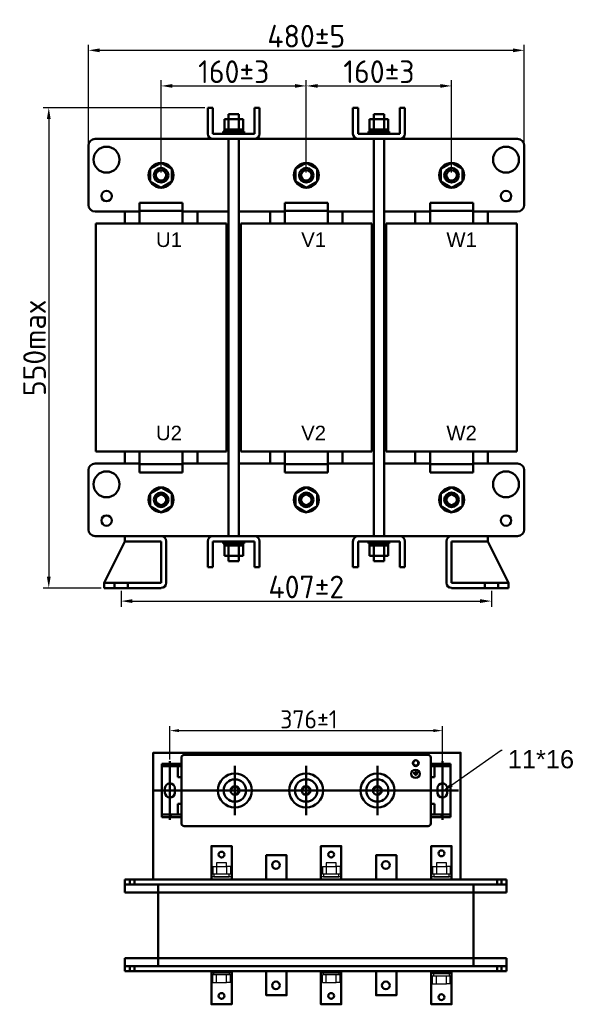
# Model space of a CAD drawing. Header units: millimetres. Extents: x -741 to 1059, y -53 to 1033.
# Tile 1 of 3: x -741 to -130, y -53 to 1033. Entities that reach past the tile are written whole.
import ezdxf
from ezdxf import colors
from ezdxf.entities.mleader import LeaderData, LeaderLine
from ezdxf.math import Vec2, Vec3

# ---------------------------------------------------------------- set-up
doc = ezdxf.new("R2010")
doc.units = ezdxf.units.MM
doc.layers.get('0').update_dxf_attribs({"lineweight": 50})
doc.styles.add('GOST-2.304_Type-B', font='GOST Common.ttf')
doc.styles.get("Standard").update_dxf_attribs({"font": 'arial.ttf'})
doc.dimstyles.new('ISO-25', dxfattribs={"dimtxt": 5, "dimasz": 2.5, "dimexe": 1.25, "dimexo": 0.625, "dimtad": 1, "dimtoh": 1, "dimdec": 0, "dimtxsty": 'GOST-2.304_Type-B', "dimcen": 2.5, "dimadec": 0, "dimazin": 0, "dimtfac": 1, "dimtdec": 0, "dimtmove": 0, "dimatfit": 3, "dimfxl": 1, "dimarcsym": 0})

# ---------------------------------------------------------------- blocks, each defined once
blk = doc.blocks.new('*D8')
at = {"color": 0, "lineweight": -2}
for p, q in [((-575.6, 216.8), (-575.6, 253.7)), ((-275.1, 210.6), (-275.1, 253.7)), ((-565.6, 248.7), (-285.1, 248.7))]:
    blk.add_line(p, q, dxfattribs=at)
at = {"color": 0}
for points in [[(-565.6, 250.4), (-565.6, 247.1), (-575.6, 248.7)], [(-285.1, 250.4), (-285.1, 247.1), (-275.1, 248.7)]]:
    blk.add_solid(points, dxfattribs=at)
at = {"layer": 'Defpoints', "color": 0}
for p in [(-275.1, 248.7), (-575.6, 214.3), (-275.1, 208.1)]:
    blk.add_point(p, dxfattribs=at)
at = {"color": 0, "insert": (-422.4, 261.2), "char_height": 20, "attachment_point": 5, "style": 'GOST-2.304_Type-B'}
blk.add_mtext('376±1', dxfattribs=at)
blk = doc.blocks.new('*D26')
at = {"color": 0, "lineweight": -2, "transparency": 16777216}
for p, q in [((-537, 935.7), (-715.4, 935.7)), ((-709.1, 923.2), (-709.1, 418.5)), ((-651.4, 406), (-715.4, 406))]:
    blk.add_line(p, q, dxfattribs=at)
at = {"color": 0, "transparency": 16777216}
for points in [[(-711.2, 923.2), (-707, 923.2), (-709.1, 935.7)], [(-711.2, 418.5), (-707, 418.5), (-709.1, 406)]]:
    blk.add_solid(points, dxfattribs=at)
at = {"layer": 'Defpoints', "color": 0, "transparency": 16777216}
for p in [(-533.8, 935.7), (-709.1, 406), (-648.2, 406)]:
    blk.add_point(p, dxfattribs=at)
at = {"color": 0, "transparency": 16777216, "insert": (-724.8, 670.9), "char_height": 25, "attachment_point": 5, "rotation": 90, "style": 'GOST-2.304_Type-B'}
blk.add_mtext('550max', dxfattribs=at)
blk = doc.blocks.new('*D24')
at = {"color": 0, "lineweight": -2, "transparency": 16777216}
for p, q in [((-585.3, 864.4), (-585.3, 966.1)), ((-572.8, 959.8), (-437.7, 959.8)), ((-425.2, 864.4), (-425.2, 966.1))]:
    blk.add_line(p, q, dxfattribs=at)
at = {"color": 0, "transparency": 16777216}
for points in [[(-572.8, 961.9), (-572.8, 957.8), (-585.3, 959.8)], [(-437.7, 961.9), (-437.7, 957.8), (-425.2, 959.8)]]:
    blk.add_solid(points, dxfattribs=at)
at = {"layer": 'Defpoints', "color": 0, "transparency": 16777216}
for p in [(-425.2, 959.8), (-585.3, 861.3), (-425.2, 861.3)]:
    blk.add_point(p, dxfattribs=at)
at = {"color": 0, "transparency": 16777216, "insert": (-505.2, 975.5), "char_height": 25, "attachment_point": 5, "style": 'GOST-2.304_Type-B'}
blk.add_mtext('160%%P3', dxfattribs=at)
blk = doc.blocks.new('*D25')
at = {"color": 0, "lineweight": -2, "transparency": 16777216}
for p, q in [((-425.2, 864.4), (-425.2, 966.1)), ((-412.7, 959.8), (-277.5, 959.8)), ((-265, 864.4), (-265, 966.1))]:
    blk.add_line(p, q, dxfattribs=at)
at = {"color": 0, "transparency": 16777216}
for points in [[(-412.7, 961.9), (-412.7, 957.8), (-425.2, 959.8)], [(-277.5, 961.9), (-277.5, 957.8), (-265, 959.8)]]:
    blk.add_solid(points, dxfattribs=at)
at = {"layer": 'Defpoints', "color": 0, "transparency": 16777216}
for p in [(-265, 959.8), (-425.2, 861.3), (-265, 861.3)]:
    blk.add_point(p, dxfattribs=at)
at = {"color": 0, "transparency": 16777216, "insert": (-345.1, 975.5), "char_height": 25, "attachment_point": 5, "style": 'GOST-2.304_Type-B'}
blk.add_mtext('160%%P3', dxfattribs=at)
blk = doc.blocks.new('*D27')
at = {"color": 0, "lineweight": -2, "transparency": 16777216}
for p, q in [((-629.4, 402.9), (-629.4, 385.4)), ((-221, 402.9), (-221, 385.4)), ((-616.9, 391.6), (-233.5, 391.6))]:
    blk.add_line(p, q, dxfattribs=at)
at = {"color": 0, "transparency": 16777216}
for points in [[(-616.9, 393.7), (-616.9, 389.5), (-629.4, 391.6)], [(-233.5, 393.7), (-233.5, 389.5), (-221, 391.6)]]:
    blk.add_solid(points, dxfattribs=at)
at = {"layer": 'Defpoints', "color": 0, "transparency": 16777216}
for p in [(-629.4, 406), (-221, 406), (-221, 391.6)]:
    blk.add_point(p, dxfattribs=at)
at = {"color": 0, "transparency": 16777216, "insert": (-425.2, 407.2), "char_height": 25, "attachment_point": 5, "style": 'GOST-2.304_Type-B'}
blk.add_mtext('407%%P2', dxfattribs=at)
blk = doc.blocks.new('*D23')
at = {"color": 0, "lineweight": -2, "transparency": 16777216}
for p, q in [((-665.4, 897.1), (-665.4, 1005.3)), ((-184.9, 897.1), (-184.9, 1005.3)), ((-652.9, 999.1), (-197.4, 999.1))]:
    blk.add_line(p, q, dxfattribs=at)
at = {"color": 0, "transparency": 16777216}
for points in [[(-652.9, 1001.2), (-652.9, 997), (-665.4, 999.1)], [(-197.4, 1001.2), (-197.4, 997), (-184.9, 999.1)]]:
    blk.add_solid(points, dxfattribs=at)
at = {"layer": 'Defpoints', "color": 0, "transparency": 16777216}
for p in [(-184.9, 999.1), (-665.4, 894), (-184.9, 894)]:
    blk.add_point(p, dxfattribs=at)
at = {"color": 0, "transparency": 16777216, "insert": (-425.2, 1014.7), "char_height": 25, "attachment_point": 5, "style": 'GOST-2.304_Type-B'}
blk.add_mtext('480%%P5', dxfattribs=at)

msp = doc.modelspace()

# ---------------------------------------------------------------- hatches: boundary and pattern name
h = msp.add_hatch(color=256)
h.set_gradient(color1=(250, 250, 255), one_color=1, tint=1)
edge = h.paths.add_edge_path()
edge.add_line((-304.8, 198.8), (-303.8, 198.8))
edge.add_arc((-303.8, 199.2), 0.33, -90, 0)
edge.add_arc((-303.8, 199.2), 0.33, 0, 90)
edge.add_line((-303.8, 199.5), (-304.8, 199.5))
edge.add_line((-304.8, 199.5), (-305.8, 199.5))
edge.add_arc((-305.8, 199.2), 0.33, 90, 180)
edge.add_arc((-305.8, 199.2), 0.33, 180, 270)
edge.add_line((-305.8, 198.8), (-304.8, 198.8))
edge = h.paths.add_edge_path()
edge.add_line((-305.1, 203.9), (-305.1, 202.5))
edge.add_line((-305.1, 202.5), (-307.3, 202.5))
edge.add_arc((-307.3, 202.2), 0.33, 90, 180)
edge.add_line((-307.6, 202.2), (-307.6, 202.2))
edge.add_arc((-307.3, 202.2), 0.33, -180, -90)
edge.add_line((-307.3, 201.8), (-304.8, 201.8))
edge.add_line((-304.8, 201.8), (-302.4, 201.8))
edge.add_arc((-302.4, 202.2), 0.33, -90, 0)
edge.add_line((-302, 202.2), (-302, 202.2))
edge.add_arc((-302.4, 202.2), 0.33, 0, 90)
edge.add_line((-302.4, 202.5), (-304.5, 202.5))
edge.add_line((-304.5, 202.5), (-304.5, 203.9))
edge.add_arc((-304.8, 203.9), 0.33, 0, 90)
edge.add_arc((-304.8, 203.9), 0.33, 90, 180)
edge = h.paths.add_edge_path()
edge.add_arc((-306.5, 200.7), 0.33, 90, 180)
edge.add_arc((-306.5, 200.7), 0.33, -180, -90)
edge.add_line((-306.5, 200.3), (-304.8, 200.3))
edge.add_line((-304.8, 200.3), (-303.1, 200.3))
edge.add_arc((-303.1, 200.7), 0.33, -90, 0)
edge.add_arc((-303.1, 200.7), 0.33, 0, 90)
edge.add_line((-303.1, 201), (-304.8, 201))
edge.add_line((-304.8, 201), (-306.5, 201))

# ---------------------------------------------------------------- linework, layer by layer
for p, q in [((-533.8, 907.1), (-533.8, 935.7)), ((-533.8, 935.7), (-528.1, 935.7)), ((-528.1, 935.7), (-528.1, 907.1)), ((-482.4, 907.1), (-482.4, 935.7)), ((-482.4, 935.7), (-476.6, 935.7)), ((-476.6, 935.7), (-476.6, 907.1)), ((-373.7, 907.1), (-373.7, 935.7)), ((-373.7, 935.7), (-368, 935.7)), ((-368, 935.7), (-368, 907.1)), ((-322.2, 907.1), (-322.2, 935.7)), ((-322.2, 935.7), (-316.5, 935.7)), ((-316.5, 935.7), (-316.5, 907.1)), ((-511, 923.1), (-511, 928.8)), ((-511, 928.8), (-499.5, 928.8)), ((-499.5, 928.8), (-499.5, 923.1)), ((-350.8, 923.1), (-350.8, 928.8)), ((-350.8, 928.8), (-339.4, 928.8)), ((-339.4, 928.8), (-339.4, 923.1)), ((-515.5, 911.7), (-515.5, 923.1)), ((-515.5, 923.1), (-494.9, 923.1)), ((-511, 911.7), (-511, 923.1)), ((-499.5, 923.1), (-499.5, 911.7)), ((-494.9, 923.1), (-494.9, 911.7)), ((-355.4, 911.7), (-355.4, 923.1)), ((-355.4, 923.1), (-334.8, 923.1)), ((-350.8, 911.7), (-350.8, 923.1)), ((-339.4, 923.1), (-339.4, 911.7)), ((-334.8, 923.1), (-334.8, 911.7)), ((-528.1, 907.1), (-482.4, 907.1)), ((-493.8, 909.4), (-516.7, 909.4)), ((-516.7, 909.4), (-516.7, 907.1)), ((-494.9, 911.7), (-515.5, 911.7)), ((-515.5, 911.7), (-515.5, 909.4)), ((-515.5, 909.4), (-494.9, 909.4)), ((-505.2, 909.4), (-503.6, 911.7)), ((-494.9, 909.4), (-494.9, 911.7)), ((-493.8, 907.1), (-493.8, 909.4)), ((-368, 907.1), (-322.2, 907.1)), ((-333.7, 909.4), (-356.5, 909.4)), ((-356.5, 909.4), (-356.5, 907.1)), ((-334.8, 911.7), (-355.4, 911.7)), ((-355.4, 911.7), (-355.4, 909.4)), ((-355.4, 909.4), (-334.8, 909.4)), ((-345.1, 909.4), (-343.4, 911.7)), ((-334.8, 909.4), (-334.8, 911.7)), ((-333.7, 907.1), (-333.7, 909.4)), ((-665.4, 894), (-665.4, 828.6)), ((-625.4, 901.4), (-658, 901.4)), ((-625.4, 901.4), (-192.3, 901.4)), ((-482.4, 901.4), (-528.1, 901.4)), ((-511, 901.4), (-511, 463.2)), ((-499.5, 463.2), (-499.5, 901.4)), ((-322.2, 901.4), (-368, 901.4)), ((-350.8, 901.4), (-350.8, 463.2)), ((-339.4, 463.2), (-339.4, 901.4)), ((-184.9, 894), (-184.9, 828.6)), ((-609, 808.1), (-609, 831)), ((-609, 831), (-561.6, 831)), ((-561.6, 831), (-561.6, 808.1)), ((-448.9, 808.1), (-448.9, 831)), ((-448.9, 831), (-401.4, 831)), ((-401.4, 831), (-401.4, 808.1)), ((-241.3, 831), (-288.7, 831)), ((-288.7, 831), (-288.7, 808.1)), ((-241.3, 808.1), (-241.3, 831)), ((-658, 821.3), (-625.4, 821.3)), ((-609, 821.3), (-625.4, 821.3)), ((-625.4, 821.3), (-625.4, 808.1)), ((-609, 821.9), (-561.6, 821.9)), ((-511, 821.3), (-561.6, 821.3)), ((-545.3, 808.1), (-545.3, 821.3)), ((-448.9, 821.3), (-499.5, 821.3)), ((-465.2, 821.3), (-465.2, 808.1)), ((-448.9, 821.9), (-401.4, 821.9)), ((-350.8, 821.3), (-401.4, 821.3)), ((-385.1, 808.1), (-385.1, 821.3)), ((-288.7, 821.3), (-339.4, 821.3)), ((-305.1, 808.1), (-305.1, 821.3)), ((-241.3, 821.9), (-288.7, 821.9)), ((-192.3, 821.3), (-241.3, 821.3)), ((-225, 821.3), (-225, 808.1)), ((-657.4, 808.1), (-513.3, 808.1)), ((-657.4, 556.5), (-657.4, 808.1)), ((-609, 808.1), (-561.6, 808.1)), ((-513.3, 808.1), (-513.3, 556.5)), ((-497.2, 808.1), (-353.1, 808.1)), ((-497.2, 556.5), (-497.2, 808.1)), ((-448.9, 808.1), (-401.4, 808.1)), ((-353.1, 808.1), (-353.1, 556.5)), ((-193, 808.1), (-337.1, 808.1)), ((-337.1, 808.1), (-337.1, 556.5)), ((-241.3, 808.1), (-288.7, 808.1)), ((-193, 556.5), (-193, 808.1)), ((-513.3, 556.5), (-657.4, 556.5)), ((-625.4, 556.5), (-625.4, 543.3)), ((-609, 556.5), (-609, 533.6)), ((-561.6, 533.6), (-561.6, 556.5)), ((-545.3, 543.3), (-545.3, 556.5)), ((-353.1, 556.5), (-497.2, 556.5)), ((-465.2, 556.5), (-465.2, 543.3)), ((-448.9, 556.5), (-448.9, 533.6)), ((-401.4, 533.6), (-401.4, 556.5)), ((-385.1, 543.3), (-385.1, 556.5)), ((-337.1, 556.5), (-193, 556.5)), ((-305.1, 543.3), (-305.1, 556.5)), ((-288.7, 533.6), (-288.7, 556.5)), ((-241.3, 556.5), (-241.3, 533.6)), ((-225, 556.5), (-225, 543.3)), ((-625.4, 543.3), (-658, 543.3)), ((-625.4, 543.3), (-609, 543.3)), ((-625.4, 543.3), (-609, 543.3)), ((-561.6, 543.3), (-545.3, 543.3)), ((-561.6, 543.3), (-511, 543.3)), ((-499.5, 543.3), (-448.9, 543.3)), ((-465.2, 543.3), (-448.9, 543.3)), ((-401.4, 543.3), (-385.1, 543.3)), ((-401.4, 543.3), (-350.8, 543.3)), ((-339.4, 543.3), (-288.7, 543.3)), ((-288.7, 543.3), (-305.1, 543.3)), ((-225, 543.3), (-241.3, 543.3)), ((-241.3, 543.3), (-192.3, 543.3)), ((-665.4, 536), (-665.4, 470.6)), ((-609, 542.7), (-561.6, 542.7)), ((-609, 533.6), (-561.6, 533.6)), ((-448.9, 542.7), (-401.4, 542.7)), ((-448.9, 533.6), (-401.4, 533.6)), ((-241.3, 542.7), (-288.7, 542.7)), ((-241.3, 533.6), (-288.7, 533.6)), ((-184.9, 536), (-184.9, 470.6)), ((-658, 463.2), (-625.4, 463.2)), ((-625.4, 457.5), (-648.2, 411.8)), ((-192.3, 463.2), (-625.4, 463.2)), ((-625.4, 457.5), (-625.4, 463.2)), ((-585.3, 463.2), (-625.4, 463.2)), ((-585.3, 457.5), (-625.4, 457.5)), ((-585.3, 411.8), (-585.3, 457.5)), ((-579.6, 457.5), (-579.6, 411.8)), ((-533.8, 457.5), (-533.8, 428.9)), ((-482.4, 463.2), (-528.1, 463.2)), ((-528.1, 428.9), (-528.1, 457.5)), ((-528.1, 457.5), (-482.4, 457.5)), ((-516.7, 455.2), (-516.7, 457.5)), ((-493.8, 457.5), (-493.8, 455.2)), ((-482.4, 457.5), (-482.4, 428.9)), ((-476.6, 428.9), (-476.6, 457.5)), ((-373.7, 457.5), (-373.7, 428.9)), ((-322.2, 463.2), (-368, 463.2)), ((-368, 428.9), (-368, 457.5)), ((-368, 457.5), (-322.2, 457.5)), ((-356.5, 455.2), (-356.5, 457.5)), ((-333.7, 457.5), (-333.7, 455.2)), ((-322.2, 457.5), (-322.2, 428.9)), ((-316.5, 428.9), (-316.5, 457.5)), ((-270.7, 457.5), (-270.7, 411.8)), ((-265, 463.2), (-225, 463.2)), ((-265, 411.8), (-265, 457.5)), ((-265, 457.5), (-225, 457.5)), ((-225, 457.5), (-225, 463.2)), ((-225, 457.5), (-202.1, 411.8)), ((-493.8, 455.2), (-516.7, 455.2)), ((-515.5, 452.9), (-515.5, 455.2)), ((-515.5, 455.2), (-494.9, 455.2)), ((-515.5, 452.9), (-515.5, 441.5)), ((-494.9, 452.9), (-515.5, 452.9)), ((-511, 452.9), (-511, 441.5)), ((-505.2, 455.2), (-503.6, 452.9)), ((-499.5, 441.5), (-499.5, 452.9)), ((-494.9, 455.2), (-494.9, 452.9)), ((-494.9, 441.5), (-494.9, 452.9)), ((-333.7, 455.2), (-356.5, 455.2)), ((-355.4, 452.9), (-355.4, 455.2)), ((-355.4, 455.2), (-334.8, 455.2)), ((-355.4, 452.9), (-355.4, 441.5)), ((-334.8, 452.9), (-355.4, 452.9)), ((-350.8, 452.9), (-350.8, 441.5)), ((-345.1, 455.2), (-343.4, 452.9)), ((-339.4, 441.5), (-339.4, 452.9)), ((-334.8, 455.2), (-334.8, 452.9)), ((-334.8, 441.5), (-334.8, 452.9)), ((-515.5, 441.5), (-494.9, 441.5)), ((-511, 441.5), (-511, 435.8)), ((-511, 435.8), (-499.5, 435.8)), ((-499.5, 435.8), (-499.5, 441.5)), ((-355.4, 441.5), (-334.8, 441.5)), ((-350.8, 441.5), (-350.8, 435.8)), ((-350.8, 435.8), (-339.4, 435.8)), ((-339.4, 435.8), (-339.4, 441.5)), ((-533.8, 428.9), (-528.1, 428.9)), ((-482.4, 428.9), (-476.6, 428.9)), ((-373.7, 428.9), (-368, 428.9)), ((-322.2, 428.9), (-316.5, 428.9)), ((-648.2, 406), (-648.2, 411.8)), ((-648.2, 411.8), (-585.3, 411.8)), ((-585.3, 406), (-648.2, 406)), ((-636.8, 406), (-636.8, 411.8)), ((-636.8, 406), (-621.9, 406)), ((-621.9, 406), (-621.9, 411.8)), ((-202.1, 411.8), (-265, 411.8)), ((-265, 406), (-202.1, 406)), ((-228.4, 406), (-228.4, 411.8)), ((-228.4, 406), (-213.5, 406)), ((-213.5, 406), (-213.5, 411.8)), ((-202.1, 406), (-202.1, 411.8)), ((-562.9, 219), (-562.9, 146.4)), ((-559.9, 222), (-290.8, 222)), ((-287.9, 219), (-287.9, 146.4)), ((-503.9, 209.8), (-503.9, 155.6)), ((-425.4, 209.8), (-425.4, 155.6)), ((-346.8, 209.8), (-346.8, 155.6)), ((-586.9, 182.7), (-592.5, 182.7)), ((-559.9, 182.7), (-290.8, 182.7)), ((-364, 182.7), (-310, 182.7)), ((-263.3, 182.7), (-257.5, 182.7)), ((-559.9, 143.4), (-290.8, 143.4)), ((-446.6, 84.7), (-625.2, 84.7)), ((-625.2, 70.3), (-625.2, 84.7)), ((-619.7, 79.1), (-619.7, 84.7)), ((-614.6, 84.7), (-614.6, 79.1)), ((-588.6, 84.7), (-240.9, 84.7)), ((-588.6, 70.3), (-588.6, 79.1)), ((-507.4, 84.7), (-409, 84.7)), ((-386.6, 84.7), (-287.4, 84.7)), ((-382.9, 84.7), (-204.3, 84.7)), ((-240.9, 70.3), (-240.9, 79.1)), ((-214.9, 84.7), (-214.9, 79.1)), ((-209.8, 79.1), (-209.8, 84.7)), ((-204.3, 79.1), (-204.3, 84.7)), ((-204.3, 79.1), (-204.3, 70.3)), ((-625.2, 70.3), (-204.3, 70.3)), ((-588.6, 70.3), (-588.6, -2.1)), ((-240.9, 70.3), (-240.9, -2.1)), ((-625.2, -2.1), (-204.3, -2.1)), ((-625.2, -2.1), (-625.2, -16.5)), ((-588.6, -2.1), (-588.6, -10.9)), ((-240.9, -2.1), (-240.9, -10.9)), ((-204.3, -10.9), (-204.3, -2.1)), ((-446.6, -16.5), (-625.2, -16.5)), ((-619.7, -10.9), (-619.7, -16.5)), ((-614.6, -16.5), (-614.6, -10.9)), ((-588.6, -16.5), (-240.9, -16.5)), ((-382.9, -16.5), (-204.3, -16.5)), ((-214.9, -16.5), (-214.9, -10.9)), ((-209.8, -10.9), (-209.8, -16.5)), ((-204.3, -10.9), (-204.3, -16.5))]:
    msp.add_line(p, q)
at = {"color": 0}
for p, q in [((-562.9, 212.2), (-584.5, 212.2)), ((-584.5, 212.2), (-584.5, 153.3)), ((-562.9, 209.4), (-584.5, 209.4)), ((-575.6, 182.2), (-575.6, 215.1)), ((-562.9, 212.2), (-575.1, 212.2)), ((-574.6, 209.4), (-574.6, 212.2)), ((-562.9, 209.4), (-574.6, 209.4)), ((-562.9, 209.4), (-566.8, 209.4)), ((-566.8, 209.4), (-566.8, 197.4)), ((-562.9, 209.4), (-562.9, 212.2)), ((-287.9, 212.2), (-266.3, 212.2)), ((-287.9, 212.2), (-275.6, 212.2)), ((-287.9, 209.4), (-287.9, 212.2)), ((-287.9, 209.4), (-266.3, 209.4)), ((-287.9, 209.4), (-276.1, 209.4)), ((-287.9, 209.4), (-284, 209.4)), ((-284, 209.4), (-284, 197.4)), ((-276.1, 209.4), (-276.1, 212.2)), ((-275.1, 182.2), (-275.1, 215.1)), ((-266.3, 212.2), (-266.3, 153.3)), ((-562.9, 197.4), (-566.8, 197.4)), ((-562.9, 168), (-562.9, 197.4)), ((-287.9, 168), (-287.9, 197.4)), ((-287.9, 197.4), (-284, 197.4)), ((-581, 180.3), (-581, 185.2)), ((-575.6, 185.2), (-575.6, 150.3)), ((-570.2, 185.2), (-570.2, 180.3)), ((-280.5, 185.2), (-280.5, 180.3)), ((-275.1, 185.2), (-275.1, 150.3)), ((-269.7, 180.3), (-269.7, 185.2)), ((-559.9, 182.7), (-587.4, 182.7)), ((-562.9, 182.7), (-562.9, 168)), ((-290.8, 182.7), (-263.3, 182.7)), ((-287.9, 182.7), (-287.9, 168)), ((-566.8, 168), (-566.8, 156.3)), ((-562.9, 168), (-566.8, 168)), ((-287.9, 168), (-284, 168)), ((-284, 168), (-284, 156.3)), ((-562.9, 153.3), (-584.5, 153.3)), ((-562.9, 156.3), (-584.1, 156.3)), ((-562.9, 156.3), (-574.6, 156.3)), ((-574.6, 156.3), (-574.6, 153.3)), ((-562.9, 153.3), (-562.9, 156.3)), ((-287.9, 156.3), (-266.7, 156.3)), ((-287.9, 156.3), (-276.1, 156.3)), ((-287.9, 153.3), (-287.9, 156.3)), ((-287.9, 153.3), (-266.3, 153.3)), ((-276.1, 156.3), (-276.1, 153.3))]:
    msp.add_line(p, q, dxfattribs=at)
at = {"lineweight": 25}
for p, q in [((-307.3, 202.5), (-305.1, 202.5)), ((-307.3, 201.8), (-304.8, 201.8)), ((-304.8, 201), (-306.5, 201)), ((-304.8, 200.3), (-306.5, 200.3)), ((-305.5, 202.2), (-305.5, 202.2)), ((-305.1, 203.9), (-305.1, 202.5)), ((-302.4, 201.8), (-304.8, 201.8)), ((-304.8, 201), (-303.1, 201)), ((-304.8, 200.7), (-304.8, 200.7)), ((-304.8, 200.3), (-303.1, 200.3)), ((-304.5, 203.9), (-304.5, 202.5)), ((-302.4, 202.5), (-304.5, 202.5)), ((-302.8, 200.7), (-302.8, 200.7)), ((-302, 202.2), (-302, 202.2))]:
    msp.add_line(p, q, dxfattribs=at)
at = {"lineweight": -3}
for p, q in [((-528.4, 98.7), (-524.2, 98.7)), ((-528.4, 98.7), (-528.4, 98.7)), ((-528.4, 98.7), (-528.4, 90.3)), ((-513, 102.9), (-524.2, 102.9)), ((-524.2, 102.9), (-524.2, 98.7)), ((-524.2, 98.7), (-524.2, 90.3)), ((-524.2, 98.7), (-513, 98.7)), ((-513, 98.7), (-513, 102.9)), ((-508.8, 98.7), (-513, 98.7)), ((-513, 98.7), (-513, 90.3)), ((-508.8, 98.7), (-508.8, 90.3)), ((-407.5, 98.7), (-403.3, 98.7)), ((-407.5, 98.7), (-407.5, 98.7)), ((-407.5, 98.7), (-407.5, 90.3)), ((-392.1, 102.9), (-403.3, 102.9)), ((-403.3, 102.9), (-403.3, 98.7)), ((-403.3, 98.7), (-403.3, 90.3)), ((-403.3, 98.7), (-392.1, 98.7)), ((-392.1, 98.7), (-392.1, 102.9)), ((-387.9, 98.7), (-392.1, 98.7)), ((-392.1, 98.7), (-392.1, 90.3)), ((-387.9, 98.7), (-387.9, 90.3)), ((-286, 98.7), (-281.8, 98.7)), ((-286, 98.7), (-286, 98.7)), ((-286, 98.7), (-286, 90.3)), ((-270.6, 102.9), (-281.8, 102.9)), ((-281.8, 102.9), (-281.8, 98.7)), ((-281.8, 98.7), (-281.8, 90.3)), ((-281.8, 98.7), (-270.6, 98.7)), ((-270.6, 98.7), (-270.6, 102.9)), ((-266.4, 98.7), (-270.6, 98.7)), ((-270.6, 98.7), (-270.6, 90.3)), ((-266.4, 98.7), (-266.4, 90.3)), ((-529.8, 86.1), (-529.8, 87.5)), ((-507.4, 87.5), (-529.8, 87.5)), ((-508.8, 90.3), (-528.4, 90.3)), ((-507.4, 87.5), (-507.4, 86.1)), ((-408.9, 86.1), (-408.9, 87.5)), ((-386.5, 87.5), (-408.9, 87.5)), ((-387.9, 90.3), (-407.5, 90.3)), ((-386.5, 87.5), (-386.5, 86.1)), ((-287.4, 86.1), (-287.4, 87.5)), ((-265, 87.5), (-287.4, 87.5)), ((-266.4, 90.3), (-286, 90.3)), ((-265, 87.5), (-265, 86.1)), ((-507.4, -16.5), (-529.8, -16.5)), ((-529.8, -16.5), (-529.8, -17.9)), ((-507.4, -17.9), (-529.8, -17.9)), ((-528.4, -29.1), (-528.4, -20.7)), ((-508.8, -20.7), (-528.4, -20.7)), ((-524.2, -29.1), (-524.2, -20.7)), ((-513, -29.1), (-513, -20.7)), ((-508.8, -29.1), (-508.8, -20.7)), ((-507.4, -17.9), (-507.4, -16.5)), ((-386.5, -16.5), (-408.9, -16.5)), ((-408.9, -16.5), (-408.9, -17.9)), ((-386.5, -17.9), (-408.9, -17.9)), ((-407.5, -29.1), (-407.5, -20.7)), ((-387.9, -20.7), (-407.5, -20.7)), ((-403.3, -29.1), (-403.3, -20.7)), ((-392.1, -29.1), (-392.1, -20.7)), ((-387.9, -29.1), (-387.9, -20.7)), ((-386.5, -17.9), (-386.5, -16.5)), ((-265, -16.5), (-287.4, -16.5)), ((-287.4, -16.5), (-287.4, -17.9)), ((-265, -17.9), (-287.4, -17.9)), ((-287.4, -17.9), (-287.4, -19.3)), ((-265, -19.3), (-287.4, -19.3)), ((-265, -17.9), (-265, -16.5)), ((-265, -19.3), (-265, -17.9)), ((-528.4, -29.1), (-524.2, -29.1)), ((-528.4, -29.1), (-528.4, -29.1)), ((-524.2, -29.1), (-513, -29.1)), ((-508.8, -29.1), (-513, -29.1)), ((-407.5, -29.1), (-403.3, -29.1)), ((-407.5, -29.1), (-407.5, -29.1)), ((-403.3, -29.1), (-392.1, -29.1)), ((-387.9, -29.1), (-392.1, -29.1)), ((-286, -30.5), (-286, -22.1)), ((-266.4, -22.1), (-286, -22.1)), ((-286, -30.5), (-281.8, -30.5)), ((-286, -30.5), (-286, -30.5)), ((-281.8, -30.5), (-281.8, -22.1)), ((-281.8, -30.5), (-270.6, -30.5)), ((-270.6, -30.5), (-270.6, -22.1)), ((-266.4, -30.5), (-270.6, -30.5)), ((-266.4, -30.5), (-266.4, -22.1))]:
    msp.add_line(p, q, dxfattribs=at)
for points in [[(-585.3, 847.6), (-573.4, 854.5), (-573.4, 868.2), (-585.3, 875), (-597.2, 868.2), (-597.2, 854.5)], [(-425.2, 847.6), (-413.3, 854.5), (-413.3, 868.2), (-425.2, 875), (-437.1, 868.2), (-437.1, 854.5)], [(-265, 847.6), (-253.1, 854.5), (-253.1, 868.2), (-265, 875), (-276.9, 868.2), (-276.9, 854.5)], [(-585.3, 489.5), (-573.4, 496.4), (-573.4, 510.1), (-585.3, 517), (-597.2, 510.1), (-597.2, 496.4)], [(-425.2, 489.5), (-413.3, 496.4), (-413.3, 510.1), (-425.2, 517), (-437.1, 510.1), (-437.1, 496.4)], [(-265, 489.5), (-253.1, 496.4), (-253.1, 510.1), (-265, 517), (-276.9, 510.1), (-276.9, 496.4)], [(-529.8, 84.7), (-507.4, 84.7), (-507.4, 121.3), (-529.8, 121.3)], [(-409, 84.7), (-386.6, 84.7), (-386.6, 121.3), (-409, 121.3)], [(-287.4, 84.7), (-265, 84.7), (-265, 121.3), (-287.4, 121.3)], [(-469.4, 84.7), (-447, 84.7), (-447, 111.3), (-469.4, 111.3)], [(-348.2, 84.7), (-325.8, 84.7), (-325.8, 111.3), (-348.2, 111.3)], [(-529.8, -17.9), (-507.4, -17.9), (-507.4, -53.1), (-529.8, -53.1)], [(-469.4, -16.5), (-447, -16.5), (-447, -43.1), (-469.4, -43.1)], [(-409, -17.9), (-386.6, -17.9), (-386.6, -53.1), (-409, -53.1)], [(-348.2, -16.5), (-325.8, -16.5), (-325.8, -43.1), (-348.2, -43.1)], [(-287.4, -16.5), (-265, -16.5), (-265, -53.1), (-287.4, -53.1)]]:
    msp.add_lwpolyline(points, close=True)
for points in [[(-240.9, 84.7), (-593.9, 84.7), (-593.9, 224.4), (-255, 224.4), (-255, 84.7), (-249.2, 84.7)], [(-204.3, 79.1), (-625.2, 79.1)], [(-204.3, -10.9), (-625.2, -10.9)]]:
    msp.add_lwpolyline(points)
for points in [[(-527, 90.3), (-527, 87.5), (-510.2, 87.5), (-510.2, 90.3)], [(-406.1, 90.3), (-406.1, 87.5), (-389.3, 87.5), (-389.3, 90.3)], [(-284.6, 90.3), (-284.6, 87.5), (-267.8, 87.5), (-267.8, 90.3)], [(-527, -20.7), (-527, -17.9), (-510.2, -17.9), (-510.2, -20.7)], [(-406.1, -20.7), (-406.1, -17.9), (-389.3, -17.9), (-389.3, -20.7)], [(-284.6, -22.1), (-284.6, -19.3), (-267.8, -19.3), (-267.8, -22.1)]]:
    msp.add_lwpolyline(points, close=True, dxfattribs=at)
for centre, radius in [((-645.4, 878.5), 14.3), ((-205, 878.5), 14.3), ((-585.3, 861.3), 13.7), ((-585.3, 861.3), 8.01), ((-585.3, 861.3), 8.01), ((-585.3, 861.3), 8.01), ((-425.2, 861.3), 13.7), ((-425.2, 861.3), 8.01), ((-425.2, 861.3), 8.01), ((-425.2, 861.3), 8.01), ((-265, 861.3), 13.7), ((-265, 861.3), 8.01), ((-265, 861.3), 8.01), ((-265, 861.3), 8.01), ((-585.3, 861.3), 5.72), ((-425.2, 861.3), 5.72), ((-265, 861.3), 5.72), ((-645.4, 838.4), 5.72), ((-205, 838.4), 5.72), ((-645.4, 520.4), 14.3), ((-205, 520.4), 14.3), ((-585.3, 503.3), 13.7), ((-585.3, 503.3), 8.01), ((-585.3, 503.3), 8.01), ((-585.3, 503.3), 8.01), ((-425.2, 503.3), 13.7), ((-425.2, 503.3), 8.01), ((-425.2, 503.3), 8.01), ((-425.2, 503.3), 8.01), ((-265, 503.3), 13.7), ((-265, 503.3), 8.01), ((-265, 503.3), 8.01), ((-265, 503.3), 8.01), ((-585.3, 503.3), 5.72), ((-425.2, 503.3), 5.72), ((-265, 503.3), 5.72), ((-645.4, 480.4), 5.72), ((-205, 480.4), 5.72), ((-304.5, 212.9), 3.27), ((-503.9, 182.7), 18.7), ((-425.4, 182.7), 18.7), ((-346.8, 182.7), 18.7), ((-503.9, 182.7), 12.3), ((-503.9, 182.7), 4.91), ((-425.4, 182.7), 12.3), ((-425.4, 182.7), 4.91), ((-346.8, 182.7), 12.3), ((-346.8, 182.7), 4.91), ((-518.6, 112), 3.22), ((-397.8, 112), 3.22), ((-276.2, 113.4), 3.22), ((-458.7, 100.5), 4.27), ((-337.5, 100.5), 4.27), ((-458.7, -32.3), 4.27), ((-337.5, -32.3), 4.27), ((-518.6, -43.9), 3.22), ((-397.8, -43.9), 3.22), ((-276.2, -45.3), 3.22)]:
    msp.add_circle(centre, radius)
at = {"lineweight": 25}
for radius in [5.11, 4.06]:
    msp.add_circle((-304.7, 201), radius, dxfattribs=at)
for centre, radius, start, end in [((-528.1, 907.1), 5.72, 180, 270), ((-482.4, 907.1), 5.72, 270, 0), ((-368, 907.1), 5.72, 180, 270), ((-322.2, 907.1), 5.72, 270, 0), ((-658, 894), 7.36, 90, 180), ((-192.3, 894), 7.36, 0, 90), ((-658, 828.6), 7.36, 180, 270), ((-192.3, 828.6), 7.36, 270, 0), ((-658, 536), 7.36, 90, 180), ((-192.3, 536), 7.36, 0, 90), ((-658, 470.6), 7.36, 180, 270), ((-192.3, 470.6), 7.36, 270, 0), ((-585.3, 457.5), 5.72, 0, 90), ((-528.1, 457.5), 5.72, 90, 180), ((-482.4, 457.5), 5.72, 0, 90), ((-368, 457.5), 5.72, 90, 180), ((-322.2, 457.5), 5.72, 0, 90), ((-265, 457.5), 5.72, 90, 180), ((-585.3, 411.8), 5.72, 270, 0), ((-265, 411.8), 5.72, 180, 270), ((-559.9, 219), 2.95, 90, 180), ((-290.8, 219), 2.95, 0, 90), ((-304.5, 212.9), 2.78, 120, 45), ((-503.9, 182.7), 3.93, 270, 180), ((-425.4, 182.7), 3.93, 270, 180), ((-346.8, 182.7), 3.93, 270, 180), ((-559.9, 146.4), 2.95, 180, 270), ((-290.8, 146.4), 2.95, 270, 0)]:
    msp.add_arc(centre, radius, start, end)
for centre, start, end in [((-305.2, 202.2), 90, 180), ((-305.2, 202.2), 180, 270), ((-304.8, 203.9), 90, 180), ((-304.8, 203.9), 0, 90), ((-304.5, 200.7), 90, 180), ((-304.5, 200.7), 180, 270), ((-303.1, 200.7), 0, 90), ((-303.1, 200.7), 270, 0), ((-302.4, 202.2), 0, 90), ((-302.4, 202.2), 270, 0)]:
    msp.add_arc(centre, 0.33, start, end, dxfattribs=at)
at = {"color": 0}
for centre, start, end in [((-575.6, 185.2), 0, 180), ((-275.1, 185.2), 0, 180), ((-575.6, 180.3), 180, 0), ((-275.1, 180.3), 180, 0)]:
    msp.add_arc(centre, 5.4, start, end, dxfattribs=at)

# ---------------------------------------------------------------- texts
at = {"char_height": 16.01, "width": 20.019, "attachment_point": 1}
for s, insert in [('U1', (-590.9, 798.2)), ('V1', (-430.8, 798.2)), ('W1', (-270.7, 798.2)), ('U2', (-590.9, 585)), ('V2', (-430.8, 585)), ('W2', (-270.7, 585))]:
    msp.add_mtext(s, dxfattribs=dict(at, insert=insert))

# ---------------------------------------------------------------- dimensions: what is measured, and where the dimension line sits
for base, p1, p2, text, picture, middle in [((-184.9, 999.1), (-665.4, 894), (-184.9, 894), '480%%P5', '*D23', (-425.2, 999.1)), ((-275.1, 248.7), (-575.6, 214.3), (-275.1, 208.1), '376±1', '*D8', (-422.4, 248.7))]:
    dim = msp.add_linear_dim(base=base, p1=p1, p2=p2, text=text, dimstyle='ISO-25')
    dim.commit()
    dim.dimension.update_dxf_attribs({"geometry": picture, "text_midpoint": middle, "dimtype": 160})
for base, p1, p2, text, picture, middle in [((-425.2, 959.8), (-585.3, 861.3), (-425.2, 861.3), '160%%P3', '*D24', (-505.2, 975.5)), ((-265, 959.8), (-425.2, 861.3), (-265, 861.3), '160%%P3', '*D25', (-345.1, 975.5)), ((-221, 391.6), (-629.4, 406), (-221, 406), '407%%P2', '*D27', (-425.2, 407.2))]:
    dim = msp.add_linear_dim(base=base, p1=p1, p2=p2, text=text, dimstyle='ISO-25')
    dim.commit()
    dim.dimension.update_dxf_attribs({"geometry": picture, "text_midpoint": middle})
dim = msp.add_linear_dim(base=(-709.1, 406), p1=(-533.8, 935.7), p2=(-648.2, 406), angle=90, text='550max', dimstyle='ISO-25')
dim.commit()
dim.dimension.update_dxf_attribs({"geometry": '*D26', "text_midpoint": (-724.8, 670.9)})

# ---------------------------------------------------------------- leaders
ml = msp.add_multileader_mtext('Standard')
ml.set_content('11*16', color=256)
ml.set_leader_properties()
ml.build(insert=Vec2(0, 0))
ml.multileader.update_dxf_attribs({"text_left_attachment_type": 0, "text_right_attachment_type": 0, "text_top_attachment_type": 0, "text_bottom_attachment_type": 0, "dogleg_length": 0.36, "arrow_head_size": 12.6, "scale": 4})
ctx = ml.context
ctx.base_point, ctx.scale, ctx.char_height, ctx.arrow_head_size, ctx.landing_gap_size, ctx.plane_origin = Vec3(-209.3, 227.2), 4, 20, 12.6, 6.31, Vec3(-275.1, 181.7)
ctx.left_attachment, ctx.right_attachment = 0, 0
notes = []
notes.append((ctx, [(0, (1, 1, 0), (-210.5, 227.2), (1, 0), 1.14, [(0, [(-275.1, 181.7)], 256, [])])]))
ctx.mtext.insert, ctx.mtext.flow_direction = Vec3(-203, 227.2), 5
for ctx, leaders in notes:
    for number, flags, end, landing, length, lines in leaders:
        leader = LeaderData()
        leader.index, (leader.has_last_leader_line, leader.has_dogleg_vector, leader.attachment_direction) = number, flags
        leader.last_leader_point, leader.dogleg_vector, leader.dogleg_length = Vec3(end), Vec3(landing), length
        for number, points, colour, breaks in lines:
            line = LeaderLine()
            line.index, line.vertices, line.color, line.breaks = number, Vec3.list(points), colors.encode_raw_color(colour), breaks
            leader.lines.append(line)
        ctx.leaders.append(leader)

doc.saveas('drawing.dxf')
